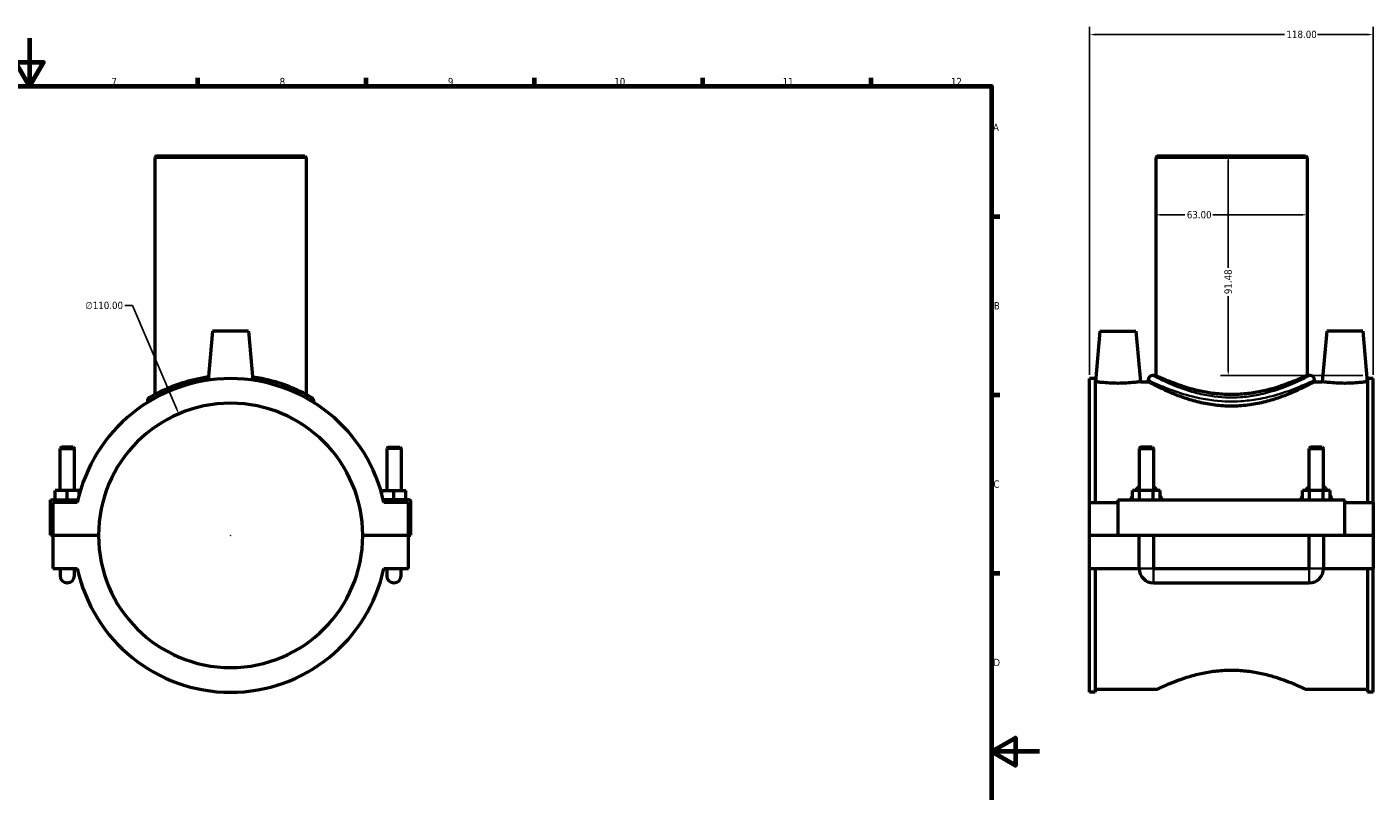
# Model space of a CAD drawing. Header units: millimetres. Extents: x 0 to 1100, y -37 to 1096.
# Tile 3 of 4: x 419 to 980, y 281 to 599. Entities that reach past the tile are written whole.
import ezdxf

# ---------------------------------------------------------------- set-up
doc = ezdxf.new("R2010")
doc.units = ezdxf.units.MM
for name, color, linetype, lineweight in [('Border (ANSI)', 7, 'Continuous', 70), ('Dimension (ANSI)', 7, 'Continuous', 25), ('Visible (ANSI)', 7, 'Continuous', 50), ('Visible Narrow (ANSI)', 7, 'Continuous', 35)]:
    doc.layers.add(name, color=color, linetype=linetype, lineweight=lineweight)
doc.styles.add('Note Text (ANSI)', font='tahoma.ttf')
doc.dimstyles.new('Default - mm (ANSI)', dxfattribs={"dimtxt": 3.048, "dimasz": 2.5, "dimexe": 3.175, "dimexo": 1.6002, "dimgap": 0.8, "dimtad": 0, "dimtoh": 1, "dimrnd": 1e-08, "dimzin": 4, "dimdsep": 46, "dimtxsty": 'Note Text (ANSI)', "dimcen": 0.09, "dimdle": 10, "dimclrd": 256, "dimclre": 256, "dimclrt": 256, "dimadec": 1, "dimazin": 1, "dimtfac": 1, "dimtofl": 0, "dimtmove": 0, "dimatfit": 3, "dimfxl": 1, "dimtolj": 1, "dimtzin": 4, "dimlwd": -1, "dimlwe": -1, "dimarcsym": 0})

# ---------------------------------------------------------------- blocks, each defined once
blk = doc.blocks.new('Borders Default Border')
at = {"layer": 'Border (ANSI)'}
for p, q in [((490.58, 574), (490.58, 577.45)), ((560.67, 574), (560.67, 577.45)), ((630.75, 574), (630.75, 577.45)), ((700.83, 574), (700.83, 577.45)), ((770.92, 574), (770.92, 577.45)), ((821, 519.75), (824.45, 519.75)), ((821, 445.5), (824.45, 445.5)), ((821, 371.25), (824.45, 371.25))]:
    blk.add_line(p, q, dxfattribs=at)
at = {"layer": 'Border (ANSI)', "flags": 128}
for points in [[(420.5, 594), (420.5, 574), (414.73, 584), (426.27, 584), (420.5, 574)], [(20, 20), (20, 574), (821, 574), (821, 20), (20, 20)], [(841, 297), (821, 297), (831, 302.77), (831, 291.23), (821, 297)]]:
    blk.add_lwpolyline(points, dxfattribs=at)
at = {"layer": 'Border (ANSI)', "attachment_point": 7, "style": 'Note Text (ANSI)'}
for s, insert, char_height in [('7', (454.6, 574.4), 3.05), ('8', (524.63, 574.33), 3.05), ('9', (594.7, 574.34), 3.05), ('10', (663.96, 574.34), 3.048), ('11', (734.04, 574.4), 3.048), ('12', (804.13, 574.4), 3.048), ('A', (821.63, 555.35), 3.05), ('B', (821.99, 481.1), 3.05), ('C', (821.8, 406.8), 3.05), ('D', (821.81, 332.6), 3.05)]:
    blk.add_mtext(s, dxfattribs=dict(at, insert=insert, char_height=char_height))
blk = doc.blocks.new('*D6')
at = {"layer": 'Defpoints', "color": 0, "transparency": 16777216}
for p in [(979.87, 595.49), (861.87, 452.28), (979.87, 452.28)]:
    blk.add_point(p, dxfattribs=at)
at = {"layer": 'Dimension (ANSI)', "transparency": 16777216}
for p, q in [((861.87, 453.89), (861.87, 598.67)), ((864.37, 595.49), (943.03, 595.49)), ((977.37, 595.49), (956.71, 595.49)), ((979.87, 453.89), (979.87, 598.67))]:
    blk.add_line(p, q, dxfattribs=at)
for points in [[(864.37, 595.91), (864.37, 595.07), (861.87, 595.49)], [(977.37, 595.91), (977.37, 595.07), (979.87, 595.49)]]:
    blk.add_solid(points, dxfattribs=at)
at = {"layer": 'Dimension (ANSI)', "transparency": 16777216, "insert": (943.83, 597.08), "char_height": 3.048, "attachment_point": 1, "style": 'Note Text (ANSI)'}
blk.add_mtext('\\A1;118.00', dxfattribs=at)
blk = doc.blocks.new('*D7')
at = {"layer": 'Defpoints', "color": 0, "transparency": 16777216}
for p in [(920.87, 545), (919.56, 453.52), (977.18, 453.52)]:
    blk.add_point(p, dxfattribs=at)
at = {"layer": 'Dimension (ANSI)', "transparency": 16777216}
for p, q in [((919.56, 542.5), (919.56, 498.37)), ((919.56, 456.02), (919.56, 486.64)), ((975.58, 453.52), (916.39, 453.52))]:
    blk.add_line(p, q, dxfattribs=at)
for points in [[(919.15, 542.5), (919.98, 542.5), (919.56, 545)], [(919.15, 456.02), (919.98, 456.02), (919.56, 453.52)]]:
    blk.add_solid(points, dxfattribs=at)
at = {"layer": 'Dimension (ANSI)', "transparency": 16777216, "insert": (917.97, 487.44), "char_height": 3.048, "attachment_point": 1, "rotation": 90, "style": 'Note Text (ANSI)'}
blk.add_mtext('\\A1;91.48', dxfattribs=at)
blk = doc.blocks.new('*D8')
at = {"layer": 'Defpoints', "color": 0, "transparency": 16777216}
for p in [(482.65, 437.59), (525.81, 336.42)]:
    blk.add_point(p, dxfattribs=at)
at = {"layer": 'Dimension (ANSI)', "transparency": 16777216}
for p, q in [((460.21, 482.65), (463.43, 482.65)), ((463.43, 482.65), (481.67, 439.89)), ((504.14, 387), (504.32, 387)), ((504.23, 386.91), (504.23, 387.09))]:
    blk.add_line(p, q, dxfattribs=at)
blk.add_solid([(482.05, 440.06), (481.29, 439.73), (482.65, 437.59)], dxfattribs=at)
at = {"layer": 'Dimension (ANSI)', "transparency": 16777216, "insert": (443.73, 484.29), "char_height": 3.048, "attachment_point": 1, "style": 'Note Text (ANSI)'}
blk.add_mtext('\\A1;∅110.00', dxfattribs=at)
blk = doc.blocks.new('*D9')
at = {"layer": 'Defpoints', "color": 0, "transparency": 16777216}
for p in [(889.37, 520.45), (889.37, 520.45), (952.37, 520.45)]:
    blk.add_point(p, dxfattribs=at)
at = {"layer": 'Dimension (ANSI)', "transparency": 16777216}
for p, q in [((891.87, 520.45), (901.53, 520.45)), ((949.87, 520.45), (913.21, 520.45))]:
    blk.add_line(p, q, dxfattribs=at)
for points in [[(891.87, 520.87), (891.87, 520.04), (889.37, 520.45)], [(949.87, 520.87), (949.87, 520.04), (952.37, 520.45)]]:
    blk.add_solid(points, dxfattribs=at)
at = {"layer": 'Dimension (ANSI)', "transparency": 16777216, "insert": (902.33, 522.04), "char_height": 3.048, "attachment_point": 1, "style": 'Note Text (ANSI)'}
blk.add_mtext('\\A1;63.00', dxfattribs=at)

msp = doc.modelspace()

# ---------------------------------------------------------------- linework, layer by layer
at = {"layer": 'Visible (ANSI)'}
for p, q in [((473.362, 545.005), (472.732, 544.375)), ((535.732, 544.375), (472.732, 544.375)), ((472.732, 544.375), (472.732, 445.639)), ((473.362, 545.005), (535.102, 545.005)), ((535.102, 545.005), (535.732, 544.375)), ((535.732, 544.375), (535.732, 445.639)), ((889.996, 545.005), (889.366, 544.375)), ((952.366, 544.375), (889.366, 544.375)), ((889.366, 544.375), (889.366, 453.565)), ((889.996, 545.005), (951.736, 545.005)), ((951.736, 545.005), (952.366, 544.375)), ((952.366, 544.375), (952.366, 453.565)), ((496.732, 472.005), (494.949, 451.621)), ((511.732, 472.005), (496.732, 472.005)), ((511.732, 472.005), (513.516, 451.621)), ((866.166, 472.005), (864.329, 451.005)), ((866.166, 472.005), (881.166, 472.005)), ((881.166, 472.005), (883.004, 451.005)), ((960.566, 472.005), (958.729, 451.005)), ((975.566, 472.005), (960.566, 472.005)), ((975.566, 472.005), (977.404, 451.005)), ((861.866, 400.755), (861.866, 452.285)), ((864.226, 452.285), (861.866, 452.285)), ((864.226, 452.285), (864.226, 400.755)), ((864.226, 451.005), (864.329, 451.005)), ((883.004, 451.005), (886.216, 451.005)), ((886.216, 451.675), (886.216, 451.005)), ((889.366, 453.565), (888.106, 453.565)), ((953.626, 453.565), (952.366, 453.565)), ((955.516, 451.675), (955.516, 451.005)), ((955.516, 451.005), (958.729, 451.005)), ((977.404, 451.005), (977.506, 451.005)), ((977.506, 452.285), (977.506, 400.755)), ((979.866, 452.285), (977.506, 452.285)), ((979.866, 400.755), (979.866, 452.285)), ((469.582, 442.763), (469.582, 442.33)), ((538.882, 442.763), (538.882, 442.33)), ((433.832, 423.722), (433.232, 423.122)), ((433.232, 423.122), (439.232, 423.122)), ((433.232, 405.755), (433.232, 423.122)), ((438.632, 423.722), (433.832, 423.722)), ((438.632, 423.722), (439.232, 423.122)), ((439.232, 405.755), (439.232, 423.122)), ((569.832, 423.722), (569.232, 423.122)), ((575.232, 423.122), (569.232, 423.122)), ((569.232, 423.122), (569.232, 405.755)), ((569.832, 423.722), (574.632, 423.722)), ((574.632, 423.722), (575.232, 423.122)), ((575.232, 423.122), (575.232, 405.755)), ((883.066, 423.722), (882.466, 423.122)), ((882.466, 423.122), (888.466, 423.122)), ((882.466, 423.122), (882.466, 405.755)), ((887.866, 423.722), (883.066, 423.722)), ((887.866, 423.722), (888.466, 423.122)), ((888.466, 423.122), (888.466, 405.755)), ((953.866, 423.722), (953.266, 423.122)), ((953.266, 423.122), (959.266, 423.122)), ((953.266, 405.755), (953.266, 423.122)), ((958.666, 423.722), (953.866, 423.722)), ((958.666, 423.722), (959.266, 423.122)), ((959.266, 405.755), (959.266, 423.122)), ((431.232, 401.755), (431.232, 405.755)), ((436.232, 405.755), (431.232, 405.755)), ((441.232, 405.755), (436.232, 405.755)), ((436.232, 401.755), (436.232, 405.755)), ((441.232, 404.107), (441.232, 405.755)), ((567.232, 405.755), (572.232, 405.755)), ((567.232, 404.107), (567.232, 405.755)), ((572.232, 401.755), (572.232, 405.755)), ((572.232, 405.755), (577.232, 405.755)), ((577.232, 401.755), (577.232, 405.755)), ((879.693, 401.755), (879.693, 405.755)), ((882.579, 405.755), (879.693, 405.755)), ((882.579, 401.755), (882.579, 405.755)), ((888.353, 405.755), (882.579, 405.755)), ((888.353, 401.755), (888.353, 405.755)), ((891.24, 405.755), (888.353, 405.755)), ((891.24, 401.755), (891.24, 405.755)), ((950.493, 401.755), (950.493, 405.755)), ((953.379, 405.755), (950.493, 405.755)), ((953.379, 401.755), (953.379, 405.755)), ((959.153, 405.755), (953.379, 405.755)), ((959.153, 401.755), (959.153, 405.755)), ((962.04, 405.755), (959.153, 405.755)), ((962.04, 401.755), (962.04, 405.755)), ((429.232, 401.755), (440.641, 401.755)), ((429.232, 387.055), (429.232, 401.755)), ((440.417, 400.755), (430.232, 400.755)), ((430.232, 400.755), (430.232, 387.055)), ((578.732, 401.755), (567.824, 401.755)), ((578.232, 400.755), (568.048, 400.755)), ((578.232, 387.055), (578.232, 400.755)), ((579.232, 387.055), (579.232, 401.255)), ((861.866, 400.755), (873.666, 400.755)), ((861.866, 387.055), (861.866, 400.755)), ((873.666, 401.755), (873.666, 387.055)), ((873.666, 401.755), (968.066, 401.755)), ((968.066, 387.055), (968.066, 401.755)), ((968.066, 400.755), (979.866, 400.755)), ((979.866, 400.755), (979.866, 387.055)), ((430.232, 387.055), (429.232, 387.055)), ((430.232, 387.055), (449.232, 387.055)), ((430.232, 386.955), (430.232, 373.255)), ((449.232, 386.955), (430.232, 386.955)), ((433.232, 386.955), (433.232, 387.055)), ((439.232, 386.955), (439.232, 387.055)), ((559.232, 387.055), (578.232, 387.055)), ((578.232, 386.955), (559.232, 386.955)), ((569.232, 387.055), (569.232, 386.955)), ((575.232, 387.055), (575.232, 386.955)), ((578.232, 387.055), (579.232, 387.055)), ((578.232, 373.255), (578.232, 386.955)), ((861.866, 387.055), (873.666, 387.055)), ((861.866, 373.255), (861.866, 386.955)), ((882.466, 386.955), (861.866, 386.955)), ((873.666, 387.055), (968.066, 387.055)), ((882.466, 387.055), (882.466, 386.955)), ((882.466, 373.255), (882.466, 386.955)), ((888.466, 387.055), (888.466, 386.955)), ((888.466, 386.955), (888.466, 373.255)), ((953.266, 386.955), (888.466, 386.955)), ((953.266, 386.955), (953.266, 387.055)), ((953.266, 373.255), (953.266, 386.955)), ((959.266, 386.955), (959.266, 387.055)), ((959.266, 386.955), (959.266, 373.255)), ((979.866, 386.955), (959.266, 386.955)), ((968.066, 387.055), (979.866, 387.055)), ((979.866, 386.955), (979.866, 373.255)), ((430.232, 373.255), (440.417, 373.255)), ((433.232, 373.255), (433.232, 370.255)), ((439.232, 370.255), (439.232, 373.255)), ((568.048, 373.255), (578.232, 373.255)), ((569.232, 373.255), (569.232, 370.255)), ((575.232, 370.255), (575.232, 373.255)), ((861.866, 321.725), (861.866, 373.255)), ((861.866, 373.255), (882.466, 373.255)), ((864.226, 373.255), (864.226, 321.725)), ((888.466, 373.255), (953.266, 373.255)), ((959.266, 373.255), (979.866, 373.255)), ((977.506, 373.255), (977.506, 321.725)), ((979.866, 321.725), (979.866, 373.255)), ((888.466, 367.255), (953.266, 367.255)), ((864.226, 321.725), (861.866, 321.725)), ((864.226, 323.005), (889.996, 323.005)), ((951.736, 323.005), (977.506, 323.005)), ((979.866, 321.725), (977.506, 321.725))]:
    msp.add_line(p, q, dxfattribs=at)
for centre, radius, start, end in [((504.232, 387.005), 65.28, 12.15934, 167.84066), ((888.106, 451.675), 1.89, 90, 180), ((953.626, 451.675), 1.89, 0, 90), ((471.472, 442.763), 1.89, 120.43575, 180), ((536.992, 442.763), 1.89, 0, 59.56425), ((504.232, 387.005), 55, 0.05209, 179.94791), ((578.732, 401.255), 0.5, 0, 90), ((504.232, 387.005), 55, 180.05209, 359.94791), ((436.232, 370.255), 3, 180, 0), ((504.232, 387.005), 65.28, 192.15934, 347.84066), ((572.232, 370.255), 3, 180, 0), ((888.466, 373.255), 6, 180, 270), ((953.266, 373.255), 6, 270, 0)]:
    msp.add_arc(centre, radius, start, end, dxfattribs=at)
for points, knots in [([(495.064, 452.93), (494.816, 452.896), (494.57, 452.86), (490.67, 452.273), (487.254, 451.441), (480.966, 449.46), (478.157, 448.293), (474.406, 446.532), (473.157, 445.874), (471.516, 444.975), (471.006, 444.679), (470.59, 444.437), (470.517, 444.396), (470.518, 444.397)], [16.9364001, 16.9364001, 16.9364001, 16.9364001, 17.0134107, 17.0134107, 18.1603437, 18.1603437, 19.4058601, 19.4058601, 20.2724937, 20.2724937, 20.9684836, 20.9684836, 21.3525674, 21.3525674, 21.3525674, 21.3525674]), ([(537.95, 444.393), (537.95, 444.393), (537.591, 444.608), (536.095, 445.45), (534.849, 446.133), (531.739, 447.638), (529.933, 448.443), (524.842, 450.376), (521.248, 451.481), (516.015, 452.526), (514.721, 452.745), (513.4, 452.928)], [10.676287, 10.676287, 10.676287, 10.676287, 11.5150448, 11.5150448, 12.485572, 12.485572, 13.3790608, 13.3790608, 14.6812378, 14.6812378, 15.0924673, 15.0924673, 15.0924673, 15.0924673]), ([(883.004, 451.005), (883.004, 451.005), (882.77, 450.969), (881.822, 450.839), (881.107, 450.747), (879.455, 450.573), (878.405, 450.48), (876.101, 450.348), (874.845, 450.311), (872.487, 450.311), (871.232, 450.348), (868.927, 450.48), (867.878, 450.573), (866.225, 450.747), (865.51, 450.839), (864.562, 450.969), (864.329, 451.005), (864.329, 451.005)], [1.4136697, 1.4136697, 1.4136697, 1.4136697, 1.766819, 1.766819, 2.1199682, 2.1199682, 2.4736538, 2.4736538, 2.8273393, 2.8273393, 3.1810249, 3.1810249, 3.5347105, 3.5347105, 3.8878597, 3.8878597, 4.241009, 4.241009, 4.241009, 4.241009]), ([(955.516, 451.005), (955.516, 451.005), (955.299, 450.886), (954.398, 450.405), (953.716, 450.044), (951.933, 449.133), (950.83, 448.584), (948.302, 447.394), (946.877, 446.755), (943.852, 445.501), (942.141, 444.84), (938.405, 443.573), (936.381, 442.968), (932.133, 441.942), (929.905, 441.521), (925.388, 440.957), (923.1, 440.814), (918.633, 440.814), (916.344, 440.957), (911.827, 441.521), (909.599, 441.942), (905.351, 442.968), (903.327, 443.573), (899.592, 444.84), (897.88, 445.501), (894.855, 446.755), (893.43, 447.394), (890.903, 448.584), (889.8, 449.133), (888.016, 450.044), (887.334, 450.405), (886.434, 450.886), (886.216, 451.005), (886.216, 451.005)], [5.3495092, 5.3495092, 5.3495092, 5.3495092, 6.0168778, 6.0168778, 6.6842464, 6.6842464, 7.351615, 7.351615, 8.0189836, 8.0189836, 8.6889923, 8.6889923, 9.359001, 9.359001, 10.0290097, 10.0290097, 10.6990184, 10.6990184, 11.3690271, 11.3690271, 12.0390358, 12.0390358, 12.7090445, 12.7090445, 13.3790532, 13.3790532, 14.0464218, 14.0464218, 14.7137904, 14.7137904, 15.381159, 15.381159, 16.0485276, 16.0485276, 16.0485276, 16.0485276]), ([(920.866, 445.639), (918.851, 445.639), (916.779, 445.746), (912.683, 446.172), (910.657, 446.491), (906.789, 447.276), (904.943, 447.741), (901.536, 448.722), (899.975, 449.236), (897.213, 450.217), (895.913, 450.719), (893.612, 451.655), (892.61, 452.089), (890.992, 452.807), (890.375, 453.092), (889.562, 453.471), (889.366, 453.565), (889.366, 453.565)], [0, 0, 0, 0, 0.6046246, 0.6046246, 1.2092491, 1.2092491, 1.8138737, 1.8138737, 2.4184983, 2.4184983, 3.0218382, 3.0218382, 3.6251782, 3.6251782, 4.2285181, 4.2285181, 4.831858, 4.831858, 4.831858, 4.831858]), ([(952.366, 453.565), (952.366, 453.565), (952.171, 453.471), (951.358, 453.092), (950.741, 452.807), (949.123, 452.089), (948.121, 451.655), (945.819, 450.719), (944.519, 450.217), (941.758, 449.236), (940.197, 448.722), (936.789, 447.741), (934.944, 447.276), (931.076, 446.491), (929.05, 446.172), (924.953, 445.746), (922.882, 445.639), (920.866, 445.639)], [14.4955741, 14.4955741, 14.4955741, 14.4955741, 15.098914, 15.098914, 15.7022539, 15.7022539, 16.3055939, 16.3055939, 16.9089338, 16.9089338, 17.5135584, 17.5135584, 18.1181829, 18.1181829, 18.7228075, 18.7228075, 19.3274321, 19.3274321, 19.3274321, 19.3274321]), ([(977.404, 451.005), (977.404, 451.005), (977.17, 450.969), (976.222, 450.839), (975.507, 450.747), (973.855, 450.573), (972.805, 450.48), (970.501, 450.348), (969.245, 450.311), (968.066, 450.311), (966.887, 450.311), (965.632, 450.348), (963.327, 450.48), (962.278, 450.573), (960.625, 450.747), (959.91, 450.839), (958.962, 450.969), (958.729, 451.005), (958.729, 451.005)], [4.241009, 4.241009, 4.241009, 4.241009, 4.5941583, 4.5941583, 4.9473076, 4.9473076, 5.3009931, 5.3009931, 5.6546787, 5.6546787, 5.6546787, 6.0083642, 6.0083642, 6.3620498, 6.3620498, 6.7151991, 6.7151991, 7.0683484, 7.0683484, 7.0683484, 7.0683484]), ([(889.996, 323.005), (889.996, 323.005), (890.188, 323.098), (890.986, 323.477), (891.591, 323.762), (893.177, 324.481), (894.159, 324.914), (896.414, 325.85), (897.687, 326.352), (900.392, 327.334), (901.921, 327.849), (905.259, 328.832), (907.067, 329.299), (910.857, 330.086), (912.842, 330.406), (916.858, 330.834), (918.889, 330.942), (922.843, 330.942), (924.874, 330.834), (928.89, 330.406), (930.876, 330.086), (934.665, 329.299), (936.474, 328.832), (939.811, 327.849), (941.341, 327.334), (944.045, 326.352), (945.319, 325.85), (947.574, 324.914), (948.556, 324.481), (950.142, 323.762), (950.747, 323.477), (951.544, 323.098), (951.736, 323.005), (951.736, 323.005)], [4.7389274, 4.7389274, 4.7389274, 4.7389274, 5.3306068, 5.3306068, 5.9222863, 5.9222863, 6.5139658, 6.5139658, 7.1056452, 7.1056452, 7.6986976, 7.6986976, 8.29175, 8.29175, 8.8848024, 8.8848024, 9.4778547, 9.4778547, 10.0709071, 10.0709071, 10.6639595, 10.6639595, 11.2570119, 11.2570119, 11.8500643, 11.8500643, 12.4417437, 12.4417437, 13.0334232, 13.0334232, 13.6251027, 13.6251027, 14.2167821, 14.2167821, 14.2167821, 14.2167821])]:
    msp.add_open_spline(points, degree=3, knots=knots, dxfattribs=at)
at = {"layer": 'Visible Narrow (ANSI)'}
for p, q in [((882.503, 373.255), (888.429, 373.255)), ((888.466, 367.292), (888.466, 373.218)), ((953.266, 367.292), (953.266, 373.218)), ((959.229, 373.255), (953.303, 373.255))]:
    msp.add_line(p, q, dxfattribs=at)
msp.add_arc((536.992, 442.763), 1.89, 2.97821, 56.58604, dxfattribs=at)
for points, knots in [([(886.661, 451.461), (887.046, 451.278), (887.677, 450.982), (890.094, 449.884), (892.387, 448.875), (897.968, 446.772), (901.209, 445.686), (907.068, 444.233), (909.452, 443.751), (916.093, 442.81), (920.528, 442.615), (927.229, 443.042), (929.577, 443.329), (934.632, 444.203), (937.285, 444.842), (943.227, 446.553), (946.29, 447.687), (951.049, 449.611), (952.832, 450.42), (954.455, 451.171), (954.818, 451.342), (955.073, 451.463)], [-26.1568902, -26.1568902, -26.1568902, -26.1568902, -25.4556473, -25.4556473, -24.1869833, -24.1869833, -22.9753434, -22.9753434, -22.22619, -22.22619, -20.9684836, -20.9684836, -20.2724937, -20.2724937, -19.4058601, -19.4058601, -18.1603437, -18.1603437, -17.0134107, -17.0134107, -16.5482464, -16.5482464, -16.5482464, -16.5482464]), ([(953.207, 453.347), (952.966, 453.222), (952.623, 453.046), (951.088, 452.273), (949.403, 451.441), (944.904, 449.46), (942.007, 448.293), (936.39, 446.532), (933.881, 445.874), (929.102, 444.975), (926.882, 444.679), (920.546, 444.241), (916.354, 444.441), (910.075, 445.409), (907.821, 445.905), (902.281, 447.401), (899.217, 448.519), (893.941, 450.683), (891.773, 451.721), (889.487, 452.852), (888.891, 453.156), (888.527, 453.345)], [16.5482464, 16.5482464, 16.5482464, 16.5482464, 17.0134107, 17.0134107, 18.1603437, 18.1603437, 19.4058601, 19.4058601, 20.2724937, 20.2724937, 20.9684836, 20.9684836, 22.22619, 22.22619, 22.9753434, 22.9753434, 24.1869833, 24.1869833, 25.4556473, 25.4556473, 26.1568902, 26.1568902, 26.1568902, 26.1568902]), ([(469.604, 442.777), (469.635, 442.793), (469.704, 442.83), (470.087, 443.042), (470.611, 443.329), (472.297, 444.203), (473.581, 444.842), (475.503, 445.695), (475.856, 445.849), (476.223, 446.004)], [-21.240306, -21.240306, -21.240306, -21.240306, -20.9684836, -20.9684836, -20.2724937, -20.2724937, -19.4058601, -19.4058601, -19.2196011, -19.2196011, -19.2196011, -19.2196011]), ([(532.242, 446.004), (532.879, 445.734), (533.477, 445.469), (535.696, 444.454), (536.977, 443.79), (538.418, 443.023), (538.778, 442.822), (538.863, 442.774)], [-12.809263, -12.809263, -12.809263, -12.809263, -12.485572, -12.485572, -11.5150448, -11.5150448, -10.7885489, -10.7885489, -10.7885489, -10.7885489]), ([(882.361, 407.638), (882.241, 407.543), (882.124, 407.444), (881.622, 406.993), (881.27, 406.603), (880.866, 406.081), (880.786, 405.974), (880.708, 405.866)], [-1.23237427, -1.23237427, -1.23237427, -1.23237427, -1.18716801, -1.18716801, -1.0332353, -1.0332353, -0.99437478, -0.99437478, -0.99437478, -0.99437478]), ([(890.224, 405.866), (890.146, 405.974), (890.067, 406.081), (889.663, 406.603), (889.31, 406.993), (888.809, 407.444), (888.692, 407.543), (888.572, 407.638)], [-2.14382461, -2.14382461, -2.14382461, -2.14382461, -2.10496408, -2.10496408, -1.95103138, -1.95103138, -1.90582512, -1.90582512, -1.90582512, -1.90582512]), ([(953.161, 407.638), (953.041, 407.543), (952.924, 407.444), (952.422, 406.993), (952.07, 406.603), (951.666, 406.081), (951.586, 405.974), (951.508, 405.866)], [-1.23237427, -1.23237427, -1.23237427, -1.23237427, -1.18716805, -1.18716805, -1.0332354, -1.0332354, -0.99437478, -0.99437478, -0.99437478, -0.99437478]), ([(961.024, 405.866), (960.946, 405.974), (960.867, 406.081), (960.463, 406.603), (960.11, 406.993), (959.609, 407.444), (959.492, 407.543), (959.372, 407.638)], [-2.14382461, -2.14382461, -2.14382461, -2.14382461, -2.10496398, -2.10496398, -1.95103133, -1.95103133, -1.90582512, -1.90582512, -1.90582512, -1.90582512])]:
    msp.add_open_spline(points, degree=3, knots=knots, dxfattribs=at)
for points in [[(879.633, 404.07), (879.279, 403.366), (878.972, 402.632), (878.703, 401.88)], [(892.23, 401.88), (891.96, 402.632), (891.654, 403.366), (891.299, 404.07)], [(950.433, 404.07), (950.079, 403.366), (949.772, 402.632), (949.503, 401.88)], [(963.03, 401.88), (962.76, 402.632), (962.454, 403.366), (962.099, 404.07)]]:
    msp.add_open_spline(points, degree=3, dxfattribs=at)

# ---------------------------------------------------------------- block references
msp.add_blockref('Borders Default Border', (0, 0))

# ---------------------------------------------------------------- dimensions: what is measured, and where the dimension line sits
at = {"layer": 'Dimension (ANSI)'}
for base, p1, p2, angle, override, picture, middle in [((979.866, 595.49), (861.866, 452.285), (979.866, 452.285), 180, {"dimtoh": 0, "dimdec": 2, "dimtp": 0, "dimtm": 0, "dimtdec": 2, "dimatfit": 1}, '*D6', (949.866, 595.49)), ((919.563, 453.521), (920.866, 545.005), (977.183, 453.521), 90, {"dimtoh": 0, "dimdec": 2, "dimse1": 1, "dimtp": 0, "dimtm": 0, "dimtdec": 2, "dimatfit": 1}, '*D7', (919.563, 492.505)), ((889.366, 520.453), (952.366, 520.453), (889.366, 520.453), 180, {"dimtoh": 0, "dimdec": 2, "dimse1": 1, "dimse2": 1, "dimtp": 0, "dimtm": 0, "dimtdec": 2, "dimatfit": 1}, '*D9', (907.366, 520.453))]:
    dim = msp.add_linear_dim(base=base, p1=p1, p2=p2, angle=angle, dimstyle='Default - mm (ANSI)', override=override, dxfattribs=at)
    dim.commit()
    dim.dimension.update_dxf_attribs({"geometry": picture, "text_midpoint": middle, "dimtype": 160})
dim = msp.add_diameter_dim_2p(p1=(525.813, 336.415), p2=(482.652, 437.594), dimstyle='Default - mm (ANSI)', override={"dimtih": 1, "dimdec": 2, "dimlfac": 1, "dimtp": 0, "dimtm": 0, "dimtdec": 2}, dxfattribs=at)
dim.commit()
dim.dimension.update_dxf_attribs({"geometry": '*D8', "text_midpoint": (451.572, 482.651), "dimtype": 163})

doc.saveas('drawing.dxf')
